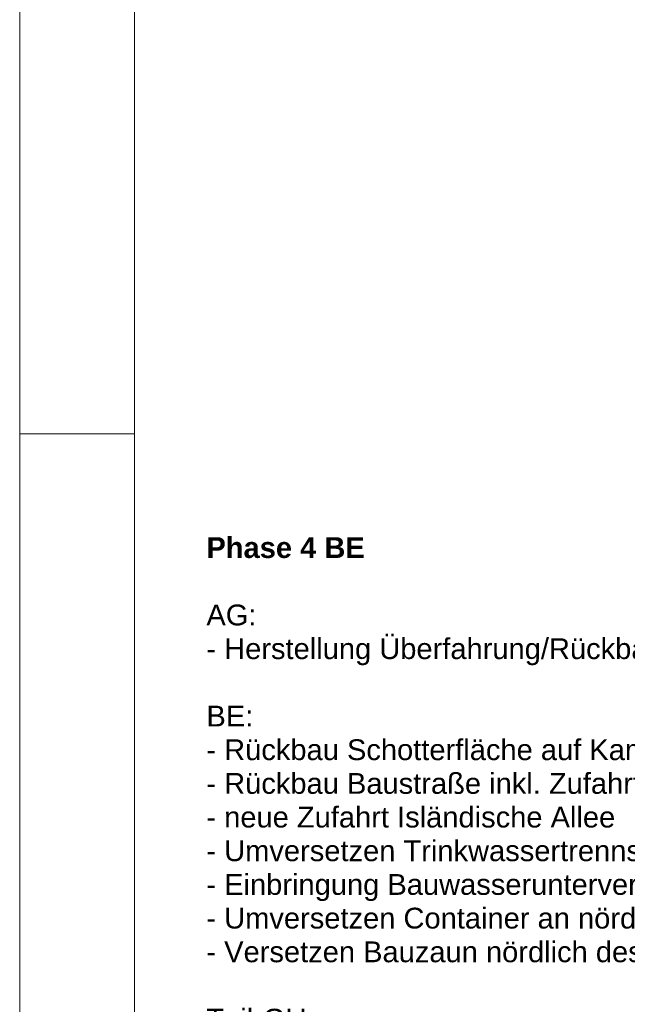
# Model space of a CAD drawing. Header units: metres. Extents: x -5203299 to 2078834, y 245743 to 5816291.
# Tile 10 of 256: x 366258 to 366311, y 5814011 to 5814097. Entities that reach past the tile are written whole.
import ezdxf

# ---------------------------------------------------------------- set-up
doc = ezdxf.new("R2010")
doc.units = ezdxf.units.M
doc.header["$LTSCALE"] = 0.5
doc.linetypes.add('ISO-02 Strichlinie', pattern=[3.81, 3.048, -0.762])
for name, color, linetype, lineweight in [('30 -39 Baustelle- Fläche', 7, 'Continuous', 15), ('70 -74 Zeichnungsblatt- 4 Plankopf Linie', 7, 'Continuous', 13), ('Keine', 7, 'Continuous', 9)]:
    doc.layers.add(name, color=color, linetype=linetype, lineweight=lineweight)
doc.styles.add('Arial (bold)', font='arialbd.ttf')

# ---------------------------------------------------------------- blocks, each defined once
blk = doc.blocks.new('Plankopf')
at = {"layer": '70 -74 Zeichnungsblatt- 4 Plankopf Linie', "color": 7, "linetype": 'ISO-02 Strichlinie', "lineweight": 5, "transparency": 33554687}
blk.add_line((-0.5945, -0.1235), (-0.5745, -0.1235), dxfattribs=at)
at = {"layer": '70 -74 Zeichnungsblatt- 4 Plankopf Linie', "transparency": 33554687, "flags": 128}
for points in [[(-0.5945, 0.4205), (0.5945, 0.4205), (0.5945, -0.4205), (-0.5945, -0.4205)], [(-0.5745, -0.4155), (-0.5745, 0.4155), (0.5895, 0.4155), (0.5895, -0.4155)]]:
    blk.add_lwpolyline(points, close=True, dxfattribs=at)
at = {"layer": '70 -74 Zeichnungsblatt- 4 Plankopf Linie', "color": 0, "flags": 1}
for tag in ['AR_Genehmigt_-_Datum', 'Auto_Generate_Page_Number', 'Auto_Total_Num_Sheets', 'Architekt', 'Architekt_Zusatz_-1-', 'Current_Plot_Date', 'Scale', 'Sheet_Number', 'Sheet_Title', 'Teil', 'Gewerk', 'Total_Num_Sheets', 'Tragwerksplanung', 'Tragwerksplanung_Zusatz_-1-', 'Geschäftszeichen', 'Zone', 'Zone', 'Zone', 'Zone', 'Zone', 'Status', 'TGA', 'TGA_Zusatz_-1-', 'Zone', 'Number', 'Publish_Date', 'Number', 'Publish_Date', 'Number', 'Publish_Date', 'Number', 'Publish_Date', 'Number', 'Publish_Date', 'Planungsgrundlagen', 'Plot_Date_Format', 'BH_Genehmigt_-_Datum', 'Papiermaße', 'Ebene', 'Page_Number', 'Plannummer_Fachplaner', 'File_Name', 'File_Name_Include_Path', 'Projektname_Zusatz', 'Landschaftsarchitekt', 'Landschaftsarchitekten_Zusatz-1-', 'Höhe_üNHN', 'Leistungsphase', 'Number', 'Publish_Date', 'Recipients', 'Recipients', 'Recipients', 'Recipients', 'Recipients', 'Project_Date', 'Project_ID', 'Project_Name', 'Recipients', 'Date', 'Note', 'Date', 'Note', 'Date', 'Note', 'Date', 'Note', 'Date', 'Note', 'Format', 'Date', 'Date', 'Note']:
    blk.add_attdef(tag, (-0.5945, -0.4205), '', height=0.00018, dxfattribs=at)
blk = doc.blocks.new('_BE Phase 5 (3D)')
at = {"layer": '30 -39 Baustelle- Fläche', "color": 7, "insert": (-428, 228.937), "char_height": 1.8124, "attachment_point": 1, "line_spacing_factor": 0.970891, "style": 'Arial (bold)'}
blk.add_mtext('Phase 4 BE{\\fArial|b0|i0|c0|p0;\\P\\PAG:\\P- Herstellung Überfahrung/Rückbau Regengärten neue Zufahrt Isländische Allee\\P\\PBE:\\P- Rückbau Schotterfläche auf Kampfbahn\\P- Rückbau Baustraße inkl. Zufahrt Isländische Allee\\P- neue Zufahrt Isländische Allee\\P- Umversetzen Trinkwassertrennstation\\P- Einbringung Bauwasserunterverteilungen unter/über Baustraße\\P- Umversetzen Container an nördliche Grenze Kampfbahn\\P- Versetzen Bauzaun nördlich des Gebäudes als Sicherung Fassade 1,5m Abstand zu Gebäude\\P\\PTeil-GU:\\P- Umversetzen Container an nördliche Grenze Kampfbahn\\P- Bereitstellung Kräne\\P- Neubau Baustraße und Schotterfläche um Gebäude\\P\\PFirma für zentrale Müllentsorgung:\\P- Stellung und Einzäunung Schuttcontainer\\P\\PBauarbeiten:\\P- Errichtung Gebäude \\P- Errichtung Außenanlagen \\P- Beginn Straßenbauarbeiten Schwedische Allee\\P }', dxfattribs=at)

msp = doc.modelspace()

# ---------------------------------------------------------------- block references
at = {"layer": '70 -74 Zeichnungsblatt- 4 Plankopf Linie', "xscale": 500, "yscale": 500, "zscale": 500}
msp.add_blockref('Plankopf', (366555.71, 5814122.76), dxfattribs=at)

# ---------------------------------------------------------------- next in the draw order: block references
at = {"layer": 'Keine', "color": 1}
msp.add_blockref('_BE Phase 5 (3D)', (366702.721, 5813823.077), dxfattribs=at)

doc.saveas('drawing.dxf')
